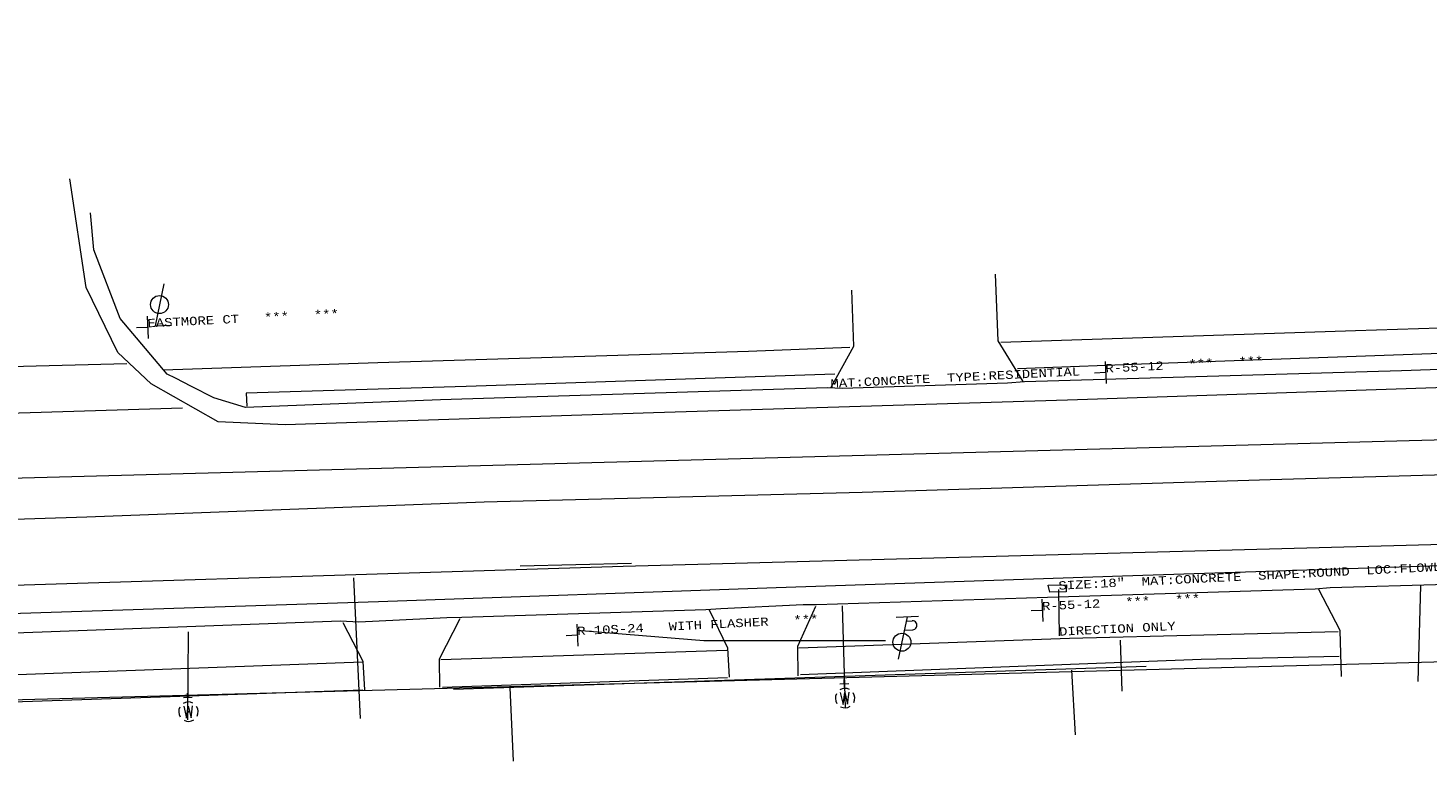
# Model space of a CAD drawing. Extents: x 127827 to 131413, y 268403 to 268774.
# Tile 7 of 16: x 128989 to 129191, y 268664 to 268770. Entities that reach past the tile are written whole.
import ezdxf
from ezdxf.enums import TextEntityAlignment as Align

# ---------------------------------------------------------------- set-up
doc = ezdxf.new("R2010")
doc.units = 21
doc.header["$LTSCALE"] = 50
doc.header["$MEASUREMENT"] = 0
doc.layers.add('Channel Easement', color=3, linetype='Continuous', lineweight=0, true_color=0x00ff00)
doc.layers.add('RW', color=5, linetype='Continuous', lineweight=0, true_color=0x0000ff)
for name, color, linetype, lineweight in [('Level 11', 7, 'Continuous', 0), ('Level 16', 7, 'Continuous', 0), ('Level 18', 7, 'Continuous', 0), ('Level 33', 7, 'Continuous', 0), ('Level 35', 7, 'Continuous', 0), ('Level 36', 7, 'Continuous', 0), ('Level 55', 7, 'Continuous', 0), ('Level 63', 7, 'Continuous', 0)]:
    doc.layers.add(name, color=color, linetype=linetype, lineweight=lineweight)
doc.styles.get("Standard").update_dxf_attribs({"font": 'cour.ttf', "height": 5})

msp = doc.modelspace()

# ---------------------------------------------------------------- linework, layer by layer
at = {"layer": 'Channel Easement'}
msp.add_lwpolyline([(131411.04, 268770), (128767.64, 268699.14)], dxfattribs=at)
at = {"layer": 'Level 11', "color": 7, "linetype": 'Continuous', "lineweight": 0}
for points in [[(129388.01, 268765.44), (129387.94, 268748.67), (129384.19, 268736.54), (129378.25, 268729.93), (129368.89, 268724.94), (129361.4, 268723.88), (129307.08, 268722.13), (129247.69, 268720.01), (129193.31, 268718.14), (129138.72, 268716.28), (129078.93, 268714.46), (129025.78, 268712.73), (129016.08, 268713.19), (129006.41, 268718.67), (129001.6, 268723.19), (128997.02, 268732.56), (128994.69, 268748.22)], [(129388.01, 268765.44), (129387.94, 268748.67), (129384.19, 268736.54), (129378.25, 268729.93), (129368.89, 268724.94), (129361.4, 268723.88), (129307.08, 268722.13), (129247.69, 268720.01), (129193.31, 268718.14), (129138.72, 268716.28), (129078.93, 268714.46), (129025.78, 268712.73), (129016.08, 268713.19), (129006.41, 268718.67), (129001.6, 268723.19), (128997.02, 268732.56), (128994.69, 268748.22)], [(128783.64, 268679.42), (128824.38, 268680.44), (128877.8, 268681.89), (128930.81, 268683.69), (128983.08, 268685.42), (129039.24, 268687.25), (129096.66, 268689.28), (129146.66, 268690.94), (129202.87, 268692.76), (129257.71, 268694.5), (129308.83, 268696.31), (129360.04, 268697.91), (129371.52, 268698.3), (129376.85, 268696.98), (129382.68, 268693.6), (129385.96, 268689.67), (129387.66, 268685.04), (129388.23, 268680.11), (129388.27, 268674.71), (129387.62, 268674.39), (129387.62, 268671.2)], [(128783.64, 268679.42), (128824.38, 268680.44), (128877.8, 268681.89), (128930.81, 268683.69), (128983.08, 268685.42), (129039.24, 268687.25), (129096.66, 268689.28), (129146.66, 268690.94), (129202.87, 268692.76), (129257.71, 268694.5), (129308.83, 268696.31), (129360.04, 268697.91), (129371.52, 268698.3), (129376.85, 268696.98), (129382.68, 268693.6), (129385.96, 268689.67), (129387.66, 268685.04), (129388.23, 268680.11), (129388.27, 268674.71), (129387.62, 268674.39), (129387.62, 268671.2)]]:
    msp.add_lwpolyline(points, dxfattribs=at)
at = {"layer": 'Level 11', "color": 120, "linetype": 'Continuous', "lineweight": 0, "true_color": 0x00ffa1}
for points in [[(129239.35, 268722.37), (129186.94, 268720.51), (129132.52, 268718.93), (129130.04, 268718.76), (129106.21, 268717.97), (129104.01, 268718.07), (129048.17, 268716.32), (129020.02, 268715.26), (129015.47, 268716.64), (129012.24, 268718.27), (129009.94, 268719.49), (129008.71, 268720.07), (129001.96, 268728.09), (128998.13, 268737.98), (128997.65, 268743.31)], [(129239.35, 268722.37), (129186.94, 268720.51), (129132.52, 268718.93), (129130.04, 268718.76), (129106.21, 268717.97), (129104.01, 268718.07), (129048.17, 268716.32), (129020.02, 268715.26), (129015.47, 268716.64), (129012.24, 268718.27), (129009.94, 268719.49), (129008.71, 268720.07), (129001.96, 268728.09), (128998.13, 268737.98), (128997.65, 268743.31)], [(129193.52, 268689.71), (129176.62, 268689.22), (129174.46, 268689.03), (129138.86, 268687.93), (129102.47, 268686.75), (129100.55, 268686.74), (129088.64, 268686.19), (129086.51, 268686.06), (129051.28, 268684.92), (129049.12, 268684.88), (129036.41, 268684.26), (129033.75, 268684.4), (128985.46, 268682.61)], [(129193.52, 268689.71), (129176.62, 268689.22), (129174.46, 268689.03), (129138.86, 268687.93), (129102.47, 268686.75), (129100.55, 268686.74), (129088.64, 268686.19), (129086.51, 268686.06), (129051.28, 268684.92), (129049.12, 268684.88), (129036.41, 268684.26), (129033.75, 268684.4), (128985.46, 268682.61)]]:
    msp.add_lwpolyline(points, dxfattribs=at)
at = {"layer": 'Level 16', "color": 120, "linetype": 'Continuous', "lineweight": 0, "true_color": 0x00ffa1}
for p, q in [((129089.52, 268680.18), (129048.22, 268678.8)), ((129089.52, 268680.18), (129048.22, 268678.8)), ((129048.46, 268674.9), (129089.6, 268676.27)), ((129048.46, 268674.9), (129089.6, 268676.27))]:
    msp.add_line(p, q, dxfattribs=at)
for points in [[(129129.07, 268724.65), (129180.3, 268726.36), (129228.81, 268727.89), (129278.27, 268729.59), (129325.1, 268730.94), (129371.49, 268732.53), (129377.69, 268741.92), (129379.16, 268745.68), (129379.47, 268754.6), (129379.29, 268765.45)], [(129129.07, 268724.65), (129180.3, 268726.36), (129228.81, 268727.89), (129278.27, 268729.59), (129325.1, 268730.94), (129371.49, 268732.53), (129377.69, 268741.92), (129379.16, 268745.68), (129379.47, 268754.6), (129379.29, 268765.45)], [(129361.53, 268726.57), (129361.5, 268728.4), (129310.97, 268726.82), (129258.2, 268725.2), (129202.02, 268723.38), (129151.93, 268721.6), (129131.5, 268720.84)], [(129361.53, 268726.57), (129361.5, 268728.4), (129310.97, 268726.82), (129258.2, 268725.2), (129202.02, 268723.38), (129151.93, 268721.6), (129131.5, 268720.84)], [(129008.17, 268720.67), (129039.14, 268721.71), (129092.63, 268723.39), (129107.26, 268723.96)], [(129008.17, 268720.67), (129039.14, 268721.71), (129092.63, 268723.39), (129107.26, 268723.96)], [(129105.13, 268720.03), (129051.89, 268718.29), (129020.13, 268717.31), (129020.23, 268715.41)], [(129105.13, 268720.03), (129051.89, 268718.29), (129020.13, 268717.31), (129020.23, 268715.41)], [(129177.8, 268682.88), (129138.98, 268681.92), (129099.91, 268680.53)], [(129177.8, 268682.88), (129138.98, 268681.92), (129099.91, 268680.53)], [(129100.14, 268676.69), (129158.01, 268678.91), (129177.93, 268679.35)], [(129100.14, 268676.69), (129158.01, 268678.91), (129177.93, 268679.35)], [(129036.92, 268678.48), (128985.76, 268676.63), (128960.54, 268675.76)], [(129036.92, 268678.48), (128985.76, 268676.63), (128960.54, 268675.76)], [(128960.79, 268671.91), (129007.76, 268673.47), (129036.97, 268674.5)], [(128960.79, 268671.91), (129007.76, 268673.47), (129036.97, 268674.5)]]:
    msp.add_lwpolyline(points, dxfattribs=at)
at = {"layer": 'Level 16', "color": 7, "linetype": 'Continuous', "lineweight": 0}
for points in [[(129128.27, 268734.47), (129128.65, 268724.87), (129132.27, 268719.01)], [(129128.27, 268734.47), (129128.65, 268724.87), (129132.27, 268719.01)], [(129104.52, 268718.09), (129107.86, 268724.07), (129107.57, 268732.17)], [(129104.52, 268718.09), (129107.86, 268724.07), (129107.57, 268732.17)], [(129178.28, 268676.41), (129178.07, 268683.05), (129175.01, 268688.98)], [(129178.28, 268676.41), (129178.07, 268683.05), (129175.01, 268688.98)], [(129089.91, 268676.34), (129089.67, 268680.53), (129087.01, 268685.99)], [(129089.91, 268676.34), (129089.67, 268680.53), (129087.01, 268685.99)], [(129102.31, 268686.54), (129099.71, 268680.76), (129099.79, 268676.52)], [(129102.31, 268686.54), (129099.71, 268680.76), (129099.79, 268676.52)], [(129037.27, 268674.47), (129037, 268678.56), (129034.14, 268684.17)], [(129037.27, 268674.47), (129037, 268678.56), (129034.14, 268684.17)], [(129050.99, 268684.72), (129048, 268678.93), (129048.05, 268674.88)], [(129050.99, 268684.72), (129048, 268678.93), (129048.05, 268674.88)]]:
    msp.add_lwpolyline(points, dxfattribs=at)
at = {"layer": 'Level 18', "color": 2, "linetype": 'Continuous', "lineweight": 0, "true_color": 0xffff00}
for p, q in [((129059.71, 268692.39), (129075.78, 268692.75)), ((129059.71, 268692.39), (129075.78, 268692.75)), ((129035.61, 268690.68), (129036.59, 268670.37)), ((129146.3, 268681.66), (129146.57, 268674.31))]:
    msp.add_line(p, q, dxfattribs=at)
at = {"layer": 'Level 18', "color": 133, "linetype": 'Continuous', "lineweight": 0, "true_color": 0x40e0d0}
for p, q in [((129189.34, 268675.69), (129189.73, 268689.51)), ((129106.18, 268686.63), (129106.63, 268671.87)), ((129011.73, 268670.15), (129011.83, 268682.84))]:
    msp.add_line(p, q, dxfattribs=at)
at = {"layer": 'Level 18', "color": 30, "linetype": 'Continuous', "lineweight": 0, "true_color": 0xff8000}
for p, q in [((129117.18, 268685.09), (129113.98, 268684.93)), ((129115.58, 268685.01), (129114.27, 268678.94)), ((129115.17, 268683.12), (129116.36, 268683.17)), ((129115.45, 268684.41), (129116.3, 268684.45))]:
    msp.add_line(p, q, dxfattribs=at)
at = {"layer": 'Level 18', "color": 3, "linetype": 'Continuous', "lineweight": 0, "true_color": 0x00ff00}
for p, q in [((129050.06, 268674.61), (129150.08, 268677.93)), ((129139.88, 268668), (129139.33, 268677.34)), ((129058.75, 268664.22), (129058.23, 268674.85))]:
    msp.add_line(p, q, dxfattribs=at)
at = {"layer": 'Level 18', "color": 5, "linetype": 'Continuous', "lineweight": 0, "true_color": 0x0000ff}
for p, q in [((129107.12, 268675.36), (129105.85, 268675.3)), ((129106.52, 268674.7), (129106.46, 268675.97)), ((129012.34, 268673.4), (129011.07, 268673.34)), ((129011.73, 268672.74), (129011.67, 268674.01))]:
    msp.add_line(p, q, dxfattribs=at)
at = {"layer": 'Level 18', "color": 2, "linetype": 'Continuous', "lineweight": 0, "true_color": 0xffff00}
msp.add_lwpolyline([(128325.89, 268680.92), (128345.85, 268680.89), (128399.21, 268681.42), (128471.98, 268682.74), (128525.31, 268682.97), (128617.68, 268683), (128669.02, 268683.93), (128747.42, 268684.59), (128795.98, 268684.91), (128957.16, 268688.68), (129074.54, 268692.33), (129194.78, 268695.54)], dxfattribs=at)
at = {"layer": 'Level 18', "color": 1, "linetype": 'Continuous', "lineweight": 0, "true_color": 0xff0000}
msp.add_lwpolyline([(129112.45, 268681.56), (129086.21, 268681.55), (129067.93, 268683.06)], dxfattribs=at)
at = {"layer": 'Level 18', "color": 5, "linetype": 'Continuous', "lineweight": 0, "true_color": 0x0000ff}
for points in [[(129105.91, 268674.09), (129106.32, 268672.38), (129106.55, 268674.12), (129106.95, 268672.41), (129107.18, 268674.15)], [(129011.13, 268672.12), (129011.53, 268670.42), (129011.76, 268672.16), (129012.17, 268670.45), (129012.4, 268672.19)]]:
    msp.add_lwpolyline(points, dxfattribs=at)
at = {"layer": 'Level 18', "color": 30, "linetype": 'Continuous', "lineweight": 0, "true_color": 0xff8000}
msp.add_circle((129114.8, 268681.37), 1.3, dxfattribs=at)
msp.add_arc((129116.34, 268683.81), 0.638, 271.707, 93.9536, dxfattribs=at)
at = {"layer": 'Level 18', "color": 5, "linetype": 'Continuous', "lineweight": 0, "true_color": 0x0000ff}
for centre, start, end in [((129106.59, 268673.3), 152.8486, 212.8119), ((129106.59, 268673.3), 62.8486, 122.846), ((129106.59, 268673.3), 332.8486, 32.8119), ((129011.8, 268671.34), 152.8486, 212.8119), ((129011.8, 268671.34), 62.8486, 122.846), ((129011.8, 268671.34), 332.8486, 32.8119), ((129106.59, 268673.3), 242.8145, 302.8119), ((129011.8, 268671.34), 242.8145, 302.8119)]:
    msp.add_arc(centre, 1.4, start, end, dxfattribs=at)
at = {"layer": 'Level 18', "color": 5, "true_color": 0x0000ff}
for p in [(129106.59, 268673.3), (129011.8, 268671.34)]:
    msp.add_point(p, dxfattribs=at)
at = {"layer": 'Level 33', "color": 1, "linetype": 'Continuous', "lineweight": 0, "true_color": 0xff0000}
for p, q in [((128964.27, 268720.55), (129002.91, 268721.6)), ((129010.96, 268715.13), (128956.44, 268713.45))]:
    msp.add_line(p, q, dxfattribs=at)
msp.add_lwpolyline([(129989.94, 268731.16), (129930.05, 268729.23), (129876.14, 268727.76), (129821.39, 268726.06), (129765.28, 268724.26), (129711.61, 268722.6), (129658.87, 268720.89), (129609.12, 268719.44), (129553.82, 268717.68), (129496.24, 268715.73), (129441.25, 268713.8), (129389.12, 268711.91), (129332.34, 268710.2), (129277.17, 268708.05), (129223.81, 268706.39), (129167.98, 268704.78), (129109.04, 268702.95), (129054.48, 268701.56), (128997.15, 268699.43), (128939.98, 268697.58), (128882.4, 268695.85), (128822.91, 268694.02), (128781.91, 268692.83)], dxfattribs=at)
msp.add_lwpolyline([(129989.94, 268731.16), (129930.05, 268729.23), (129876.14, 268727.76), (129821.39, 268726.06), (129765.28, 268724.26), (129711.61, 268722.6), (129658.87, 268720.89), (129609.12, 268719.44), (129553.82, 268717.68), (129496.24, 268715.73), (129441.25, 268713.8), (129389.12, 268711.91), (129332.34, 268710.2), (129277.17, 268708.05), (129223.81, 268706.39), (129167.98, 268704.78), (129109.04, 268702.95), (129054.48, 268701.56), (128997.15, 268699.43), (128939.98, 268697.58), (128882.4, 268695.85), (128822.91, 268694.02), (128781.91, 268692.83)], dxfattribs=at)
at = {"layer": 'Level 35', "color": 3, "linetype": 'Continuous', "lineweight": 0, "true_color": 0x00ff00}
for p, q in [((129005.84, 268728.4), (129006, 268725.2)), ((129005.84, 268728.4), (129006, 268725.2)), ((129005.84, 268728.4), (129006, 268725.2)), ((129005.92, 268726.8), (129004.32, 268726.72)), ((129005.92, 268726.8), (129004.32, 268726.72)), ((129005.92, 268726.8), (129004.32, 268726.72)), ((129144.12, 268721.87), (129144.28, 268718.68)), ((129144.12, 268721.87), (129144.28, 268718.68)), ((129144.12, 268721.87), (129144.28, 268718.68)), ((129144.2, 268720.28), (129142.6, 268720.2)), ((129144.2, 268720.28), (129142.6, 268720.2)), ((129144.2, 268720.28), (129142.6, 268720.2)), ((129134.98, 268687.56), (129135.14, 268684.37)), ((129134.98, 268687.56), (129135.14, 268684.37)), ((129134.98, 268687.56), (129135.14, 268684.37)), ((129135.06, 268685.96), (129133.46, 268685.89)), ((129135.06, 268685.96), (129133.46, 268685.89)), ((129135.06, 268685.96), (129133.46, 268685.89)), ((129067.87, 268683.99), (129068.03, 268680.79)), ((129067.87, 268683.99), (129068.03, 268680.79)), ((129067.87, 268683.99), (129068.03, 268680.79)), ((129067.95, 268682.39), (129066.35, 268682.31)), ((129067.95, 268682.39), (129066.35, 268682.31)), ((129067.95, 268682.39), (129066.35, 268682.31))]:
    msp.add_line(p, q, dxfattribs=at)
at = {"layer": 'Level 36', "color": 2, "linetype": 'Continuous', "lineweight": 0, "true_color": 0xffff00}
msp.add_lwpolyline([(129008.26, 268733.08), (129006.98, 268727.02), (129009.34, 268727.14)], dxfattribs=at)
msp.add_circle((129007.62, 268730.09), 1.3, dxfattribs=at)
at = {"layer": 'Level 55', "color": 6, "linetype": 'Continuous', "lineweight": 0, "true_color": 0xff00ff}
msp.add_line((129137.43, 268688.95), (129137.52, 268682.3), dxfattribs=at)
msp.add_line((129137.43, 268688.95), (129137.52, 268682.3), dxfattribs=at)
msp.add_lwpolyline([(129138.52, 268688.62), (129136.15, 268688.61), (129135.9, 268689.61), (129138.55, 268689.66), (129138.52, 268688.62)], dxfattribs=at)
msp.add_lwpolyline([(129138.52, 268688.62), (129136.15, 268688.61), (129135.9, 268689.61), (129138.55, 268689.66), (129138.52, 268688.62)], dxfattribs=at)
at = {"layer": 'RW'}
msp.add_line((129920.79, 268698.04), (128768.5, 268667.15), dxfattribs=at)

# ---------------------------------------------------------------- texts
at = {"layer": 'Level 63', "color": 7, "lineweight": 0}
for s, p in [('EASTMORE CT   ***   ***', (129005.89, 268727.4)), ('EASTMORE CT   ***   ***', (129005.89, 268727.4)), ('R-55-12   ***   ***', (129144.17, 268720.88)), ('R-55-12   ***   ***', (129144.17, 268720.88)), ('MAT:CONCRETE  TYPE:RESIDENTIAL', (129104.49, 268718.69)), ('MAT:CONCRETE  TYPE:RESIDENTIAL', (129104.49, 268718.69)), ('SIZE:18"  MAT:CONCRETE  SHAPE:ROUND  LOC:FLOWLINE', (129137.4, 268689.54)), ('SIZE:18"  MAT:CONCRETE  SHAPE:ROUND  LOC:FLOWLINE', (129137.4, 268689.54)), ('R-55-12   ***   ***', (129135.03, 268686.56)), ('R-55-12   ***   ***', (129135.03, 268686.56)), ('R-10S-24   WITH FLASHER   ***', (129067.92, 268682.99)), ('R-10S-24   WITH FLASHER   ***', (129067.92, 268682.99)), ('DIRECTION ONLY', (129137.49, 268682.9)), ('DIRECTION ONLY', (129137.49, 268682.9))]:
    msp.add_text(s, height=1.2, rotation=2.8303, dxfattribs=at).set_placement(p, align=Align.MIDDLE_LEFT)

doc.saveas('drawing.dxf')
